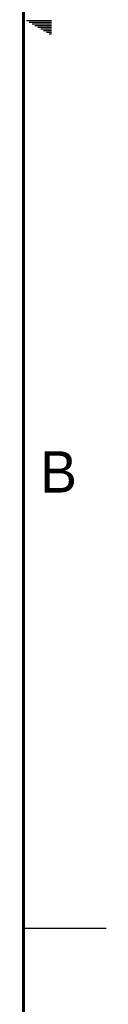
# Model space of a CAD drawing. Header units: inches. Extents: x 0 to 34, y 0 to 22.
# Tile 37 of 78: x 33.5 to 34, y 5 to 11. Entities that reach past the tile are written whole.
import ezdxf

# ---------------------------------------------------------------- set-up
doc = ezdxf.new("R2010")
doc.units = ezdxf.units.IN
doc.header["$LTSCALE"] = 1.87
doc.header["$MEASUREMENT"] = 0
doc.layers.get('0').update_dxf_attribs({"linetype": 'CONTINUOUS'})
doc.styles.add('TEXTSTYLE_2', font='txt')

msp = doc.modelspace()

# ---------------------------------------------------------------- linework, layer by layer
at = {"color": 2, "linetype": 'CONTINUOUS'}
for p, q in [((33.5173, 10.99), (33.6697, 10.99)), ((33.5347, 10.98), (33.6697, 10.98)), ((33.552, 10.97), (33.6697, 10.97)), ((33.5693, 10.96), (33.6697, 10.96)), ((33.5866, 10.95), (33.6697, 10.95)), ((33.6039, 10.94), (33.6697, 10.94)), ((33.6213, 10.93), (33.6697, 10.93)), ((33.6386, 10.92), (33.6697, 10.92)), ((33.6559, 10.91), (33.6697, 10.91)), ((33.5, 5.5), (34, 5.5))]:
    msp.add_line(p, q, dxfattribs=at)
at = {"color": 7, "linetype": 'CONTINUOUS', "const_width": 0.02}
msp.add_lwpolyline([(33.5, 0.5), (33.5, 21.5)], dxfattribs=at)

# ---------------------------------------------------------------- texts
at = {"color": 2, "linetype": 'CONTINUOUS', "insert": (33.6006, 8.3845), "char_height": 0.25, "width": 0.25, "attachment_point": 1, "line_spacing_factor": 0.9, "style": 'TEXTSTYLE_2'}
msp.add_mtext('B', dxfattribs=at)

doc.saveas('drawing.dxf')
